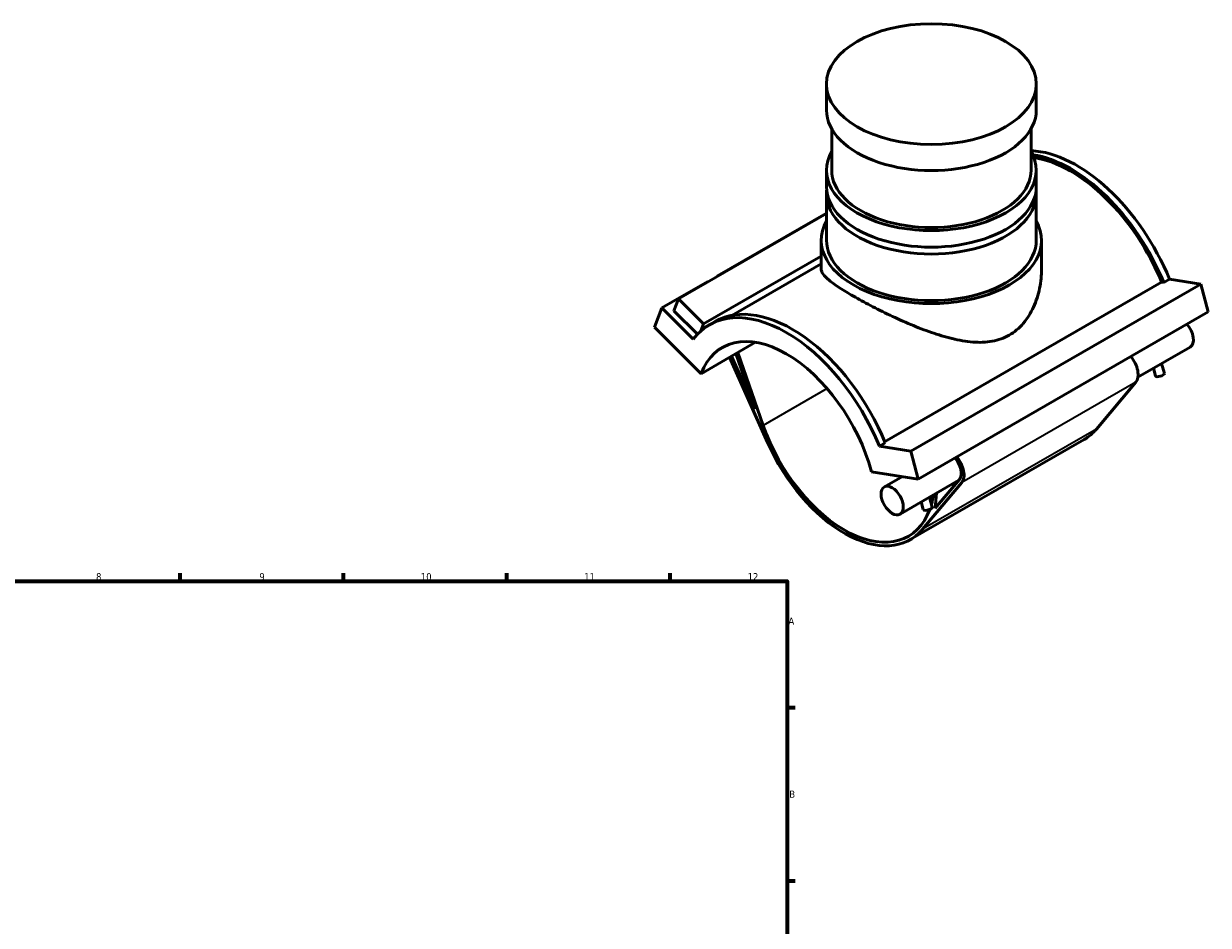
# Model space of a CAD drawing. Header units: millimetres. Extents: x -15 to 1002, y -66 to 813.
# Tile 4 of 4: x 494 to 1002, y 426 to 813. Entities that reach past the tile are written whole.
import ezdxf

# ---------------------------------------------------------------- set-up
doc = ezdxf.new("R2010")
doc.units = ezdxf.units.MM
for name, color, linetype, lineweight in [('Border (ANSI)', 7, 'Continuous', 70), ('Visible (ANSI)', 7, 'Continuous', 50), ('Visible Narrow (ANSI)', 7, 'Continuous', 35)]:
    doc.layers.add(name, color=color, linetype=linetype, lineweight=lineweight)
doc.styles.add('Note Text (ANSI)', font='tahoma.ttf')

# ---------------------------------------------------------------- blocks, each defined once
blk = doc.blocks.new('Borders Default Border')
at = {"layer": 'Border (ANSI)'}
for p, q in [((560.67, 574), (560.67, 577.45)), ((630.75, 574), (630.75, 577.45)), ((700.83, 574), (700.83, 577.45)), ((770.92, 574), (770.92, 577.45)), ((821, 519.75), (824.45, 519.75)), ((821, 445.5), (824.45, 445.5))]:
    blk.add_line(p, q, dxfattribs=at)
at = {"layer": 'Border (ANSI)', "flags": 128}
blk.add_lwpolyline([(20, 20), (20, 574), (821, 574), (821, 20), (20, 20)], dxfattribs=at)
at = {"layer": 'Border (ANSI)', "attachment_point": 7, "style": 'Note Text (ANSI)'}
for s, insert, char_height in [('8', (524.63, 574.33), 3.05), ('9', (594.7, 574.34), 3.05), ('10', (663.96, 574.34), 3.048), ('11', (734.04, 574.4), 3.048), ('12', (804.13, 574.4), 3.048), ('A', (821.63, 555.35), 3.05), ('B', (821.99, 481.1), 3.05)]:
    blk.add_mtext(s, dxfattribs=dict(at, insert=insert, char_height=char_height))

msp = doc.modelspace()

# ---------------------------------------------------------------- linework, layer by layer
at = {"layer": 'Visible (ANSI)'}
for p, q in [((837.92, 776.049), (837.92, 787.209)), ((927.92, 776.049), (927.92, 787.209)), ((840.17, 750.297), (840.17, 767.958)), ((925.67, 750.297), (925.67, 767.958)), ((837.92, 743.184), (837.92, 750.297)), ((927.92, 743.184), (927.92, 750.297)), ((837.92, 720.252), (837.92, 740.241)), ((927.92, 720.252), (927.92, 740.241)), ((837.92, 731.917), (791.197, 705.011)), ((774.461, 695.108), (837.92, 731.652)), ((835.67, 707.898), (835.67, 720.252)), ((930.17, 707.898), (930.17, 720.252)), ((785.233, 684.371), (835.67, 713.416)), ((835.67, 710.093), (797.331, 688.015)), ((786.997, 702.593), (767.318, 691.26)), ((787.166, 702.424), (786.997, 702.593)), ((791.066, 704.67), (791.197, 705.011)), ((791.197, 705.011), (791.366, 704.843)), ((862.881, 633.828), (981.686, 702.243)), ((998.521, 701.452), (874.07, 629.786)), ((981.686, 702.243), (982.566, 702.107)), ((982.566, 702.107), (985.055, 703.54)), ((998.521, 701.452), (985.055, 703.54)), ((1001.714, 689.473), (998.521, 701.452)), ((764.126, 682.958), (767.318, 691.26)), ((767.318, 691.26), (780.784, 677.839)), ((772.5, 690.009), (774.461, 695.108)), ((774.461, 695.108), (785.233, 684.371)), ((782.59, 679.953), (772.5, 690.009)), ((1001.714, 689.473), (877.263, 617.806)), ((764.126, 682.958), (784.149, 663.001)), ((785.233, 684.371), (784.085, 681.384)), ((787.659, 683.943), (790.148, 685.377)), ((784.149, 663.001), (807.534, 676.468)), ((799.092, 671.606), (807.345, 647.787)), ((810.806, 640.813), (799.962, 672.108)), ((993.936, 674.426), (971.547, 661.533)), ((796.375, 670.042), (812.659, 633.493)), ((807.345, 647.787), (797.214, 670.525)), ((981.704, 667.382), (982.858, 663.052)), ((978.151, 665.336), (979.031, 662.033)), ((970.644, 659.316), (953.765, 639.238)), ((860.605, 631.873), (863.094, 633.307)), ((874.07, 629.786), (860.605, 631.873)), ((948.525, 634.818), (873.855, 591.818)), ((877.263, 617.806), (874.07, 629.786)), ((857.24, 620.911), (877.263, 617.806)), ((870.481, 618.858), (862.771, 614.418)), ((894.726, 617.295), (869.485, 602.759)), ((879.095, 596.239), (895.974, 616.316)), ((894.998, 617.618), (884.624, 605.278)), ((883.297, 605.719), (882.143, 610.049)), ((884.624, 605.278), (885.14, 611.775)), ((879.471, 604.699), (878.59, 608.003))]:
    msp.add_line(p, q, dxfattribs=at)
for centre, major_axis, ratio in [((882.92, 787.209), (-45, 0), 0.5758617), ((866.128, 608.589), (-3.357, 5.829), 0.5780931)]:
    msp.add_ellipse(centre, major_axis=major_axis, ratio=ratio, dxfattribs=at)
for centre, major_axis, ratio, start_param, end_param in [((882.92, 776.049), (-45, 0), 0.5758617, 0, 3.1415927), ((882.92, 750.297), (-45, 0), 0.5758617, 5.9656249, 9.7423384), ((945.145, 698.244), (-33.035, 57.366), 0.5780931, 4.4787378, 5.9288295), ((942.656, 696.81), (33.035, -57.366), 0.5780931, 1.3371451, 2.712225), ((942.656, 696.81), (-32.387, 56.241), 0.5780931, 4.4828093, 5.8495899), ((882.92, 750.297), (-42.75, 0), 0.5758617, 0, 3.1415927), ((882.92, 743.184), (-45, 0), 0.5758617, 0, 3.1415927), ((882.92, 740.241), (-45, 0), 0.5758617, 6.226367, 9.4815963), ((882.92, 720.252), (-47.25, 0), 0.5758617, 5.9733407, 9.7346226), ((882.92, 720.252), (-45, 0), 0.5758617, 0, 3.1415927), ((823.183, 628.01), (-33.035, 57.366), 0.5780931, 4.4787378, 6.2831853), ((820.694, 626.577), (-33.035, 57.366), 0.5780931, 4.4787378, 6.5207039), ((820.694, 626.577), (-27.447, 47.662), 0.5780931, 4.2779904, 6.7214513), ((990.579, 680.255), (3.357, -5.829), 0.5780931, 0, 1.9406026), ((965.689, 665.922), (4.18, -7.259), 0.5780931, 0.2075095, 1.8652772), ((980.944, 662.543), (1.913, 0.51), 0.3434135, 3.1415927, 6.2831853), ((845.584, 640.91), (27.447, -47.662), 0.5780931, 4.3929618, 6.7299722), ((920.255, 683.91), (28.27, -49.092), 0.5780931, 0, 0.2075095), ((845.584, 640.91), (28.27, -49.092), 0.5780931, 4.534885, 6.4906948), ((891.018, 622.922), (3.357, -5.829), 0.5780931, 0.2075095, 1.9406026), ((891.018, 622.922), (4.18, -7.259), 0.5780931, 0.2075095, 1.8652772), ((845.584, 640.91), (27.447, -47.662), 0.5780931, 0.507602, 0.6129254), ((881.384, 605.209), (-1.913, -0.51), 0.3434135, 0, 3.1415927)]:
    msp.add_ellipse(centre, major_axis=major_axis, ratio=ratio, start_param=start_param, end_param=end_param, dxfattribs=at)
for points, knots in [([(835.67, 707.898), (835.67, 707.246), (835.931, 706.533), (837.067, 704.937), (837.941, 704.052), (840.302, 702.097), (841.792, 701.023), (845.3, 698.72), (847.319, 697.49), (851.698, 694.968), (854.155, 693.621), (859.443, 690.858), (862.274, 689.444), (868.107, 686.681), (871.114, 685.33), (877.095, 682.828), (880.069, 681.678), (885.821, 679.681), (888.816, 678.761), (894.789, 677.313), (897.769, 676.784), (903.548, 676.336), (906.353, 676.42), (911.63, 677.379), (914.101, 678.26), (916.33, 679.544)], [18.7811067, 18.7811067, 18.7811067, 18.7811067, 19.7100948, 19.7100948, 20.6390829, 20.6390829, 21.568071, 21.568071, 22.4970591, 22.4970591, 23.4260472, 23.4260472, 24.3550353, 24.3550353, 25.2840234, 25.2840234, 26.2130115, 26.2130115, 27.1587783, 27.1587783, 28.1045452, 28.1045452, 29.050312, 29.050312, 29.9960788, 29.9960788, 29.9960788, 29.9960788]), ([(916.33, 679.544), (918.56, 680.828), (920.58, 682.533), (924.071, 686.622), (925.543, 689.002), (927.884, 694.126), (928.755, 696.872), (929.899, 702.42), (930.17, 705.22), (930.17, 707.898)], [0, 0, 0, 0, 0.9457668, 0.9457668, 1.8915337, 1.8915337, 2.8373005, 2.8373005, 3.7830673, 3.7830673, 3.7830673, 3.7830673])]:
    msp.add_open_spline(points, degree=3, knots=knots, dxfattribs=at)
at = {"layer": 'Visible Narrow (ANSI)'}
for p, q in [((838.235, 656.608), (810.806, 640.813)), ((970.644, 659.316), (895.974, 616.316)), ((953.765, 639.238), (879.095, 596.239))]:
    msp.add_line(p, q, dxfattribs=at)

# ---------------------------------------------------------------- block references
msp.add_blockref('Borders Default Border', (0, 0))

doc.saveas('drawing.dxf')
